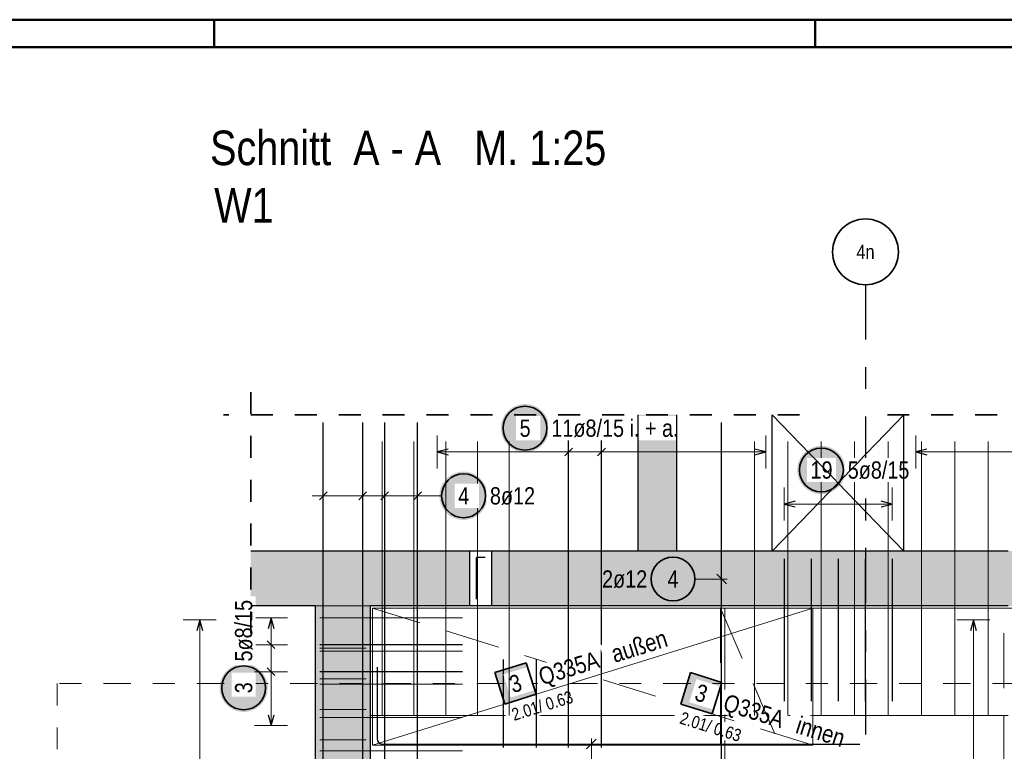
# Model space of a CAD drawing. Header units: millimetres. Extents: x -7.4 to 35.1, y -18.1 to 22.4.
# Tile 27 of 37: x 7.1 to 11.6, y 17.7 to 21. Entities that reach past the tile are written whole.
import ezdxf
from ezdxf.enums import TextEntityAlignment as Align

# ---------------------------------------------------------------- set-up
doc = ezdxf.new("R2010")
doc.units = ezdxf.units.MM
for name, pattern in [('DASHDOT', [1, 0.5, -0.25, 0, -0.25]), ('DASHDOTX2', [2, 1, -0.5, 0, -0.5]), ('HIDDEN', [0.375, 0.25, -0.125])]:
    doc.linetypes.add(name, pattern=pattern)
doc.layers.add('Grundebene', color=7, linetype='Continuous', lineweight=20)
doc.styles.add('Arial Narrow', font='ARIALN.TTF')
doc.linetypes.add('STRAKON_Linetype_13', pattern='A,15,[130,ltypeshp.shx,S=1.875,R=-30,X=0,Y=0],-1.875,[130,ltypeshp.shx,S=1.875,R=-30,X=0,Y=0]', length=16.875)
doc.linetypes.add('STRAKON_Linetype_15', pattern='A,12.5,[131,ltypeshp.shx,S=1.875,R=90,X=0,Y=-1.875],0.0001,[131,ltypeshp.shx,S=1.875,R=-90,X=-3.75,Y=1.875]', length=12.5001)

msp = doc.modelspace()

# ---------------------------------------------------------------- hatches: boundary and pattern name
at = {"lineweight": 25, "true_color": 0xffffff}
for points in [[(9.513274, 19.162636), (9.513207, 19.166474), (9.513006, 19.170309), (9.512672, 19.174134), (9.512204, 19.177945), (9.511603, 19.181737), (9.510871, 19.185506), (9.510007, 19.189247), (9.509013, 19.192956), (9.507891, 19.196627), (9.506641, 19.200258), (9.505265, 19.203842), (9.503764, 19.207377), (9.502142, 19.210856), (9.500399, 19.214277), (9.498537, 19.217636), (9.49656, 19.220927), (9.494469, 19.224147), (9.492266, 19.227292), (9.489956, 19.230358), (9.487539, 19.233342), (9.48502, 19.23624), (9.482402, 19.239048), (9.479687, 19.241763), (9.476879, 19.244381), (9.473981, 19.2469), (9.470997, 19.249317), (9.467931, 19.251627), (9.464786, 19.25383), (9.461566, 19.255921), (9.458274, 19.257898), (9.454916, 19.25976), (9.451495, 19.261503), (9.448015, 19.263126), (9.444481, 19.264626), (9.440897, 19.266002), (9.437266, 19.267252), (9.433594, 19.268374), (9.429886, 19.269368), (9.426145, 19.270232), (9.422376, 19.270964), (9.418583, 19.271565), (9.414773, 19.272033), (9.410948, 19.272368), (9.407113, 19.272569), (9.403274, 19.272636), (9.399435, 19.272569), (9.395601, 19.272368), (9.391776, 19.272033), (9.387965, 19.271565), (9.384173, 19.270964), (9.380404, 19.270232), (9.376663, 19.269368), (9.372954, 19.268374), (9.369283, 19.267252), (9.365652, 19.266002), (9.362068, 19.264626), (9.358533, 19.263126), (9.355054, 19.261503), (9.351633, 19.25976), (9.348274, 19.257898), (9.344983, 19.255921), (9.341763, 19.25383), (9.338618, 19.251627), (9.335552, 19.249317), (9.332568, 19.2469), (9.32967, 19.244381), (9.326862, 19.241763), (9.324147, 19.239048), (9.321528, 19.23624), (9.319009, 19.233342), (9.316593, 19.230358), (9.314283, 19.227292), (9.31208, 19.224147), (9.309989, 19.220927), (9.308012, 19.217636), (9.30615, 19.214277), (9.304407, 19.210856), (9.302784, 19.207377), (9.301284, 19.203842), (9.299908, 19.200258), (9.298658, 19.196627), (9.297536, 19.192956), (9.296542, 19.189247), (9.295678, 19.185506), (9.294946, 19.181737), (9.294345, 19.177945), (9.293877, 19.174134), (9.293542, 19.170309), (9.293341, 19.166474), (9.293274, 19.162636), (9.293341, 19.158797), (9.293542, 19.154962), (9.293877, 19.151137), (9.294345, 19.147326), (9.294946, 19.143534), (9.295678, 19.139765), (9.296542, 19.136024), (9.297536, 19.132315), (9.298658, 19.128644), (9.299908, 19.125013), (9.301284, 19.121429), (9.302784, 19.117895), (9.304407, 19.114415), (9.30615, 19.110994), (9.308012, 19.107636), (9.309989, 19.104344), (9.31208, 19.101124), (9.314283, 19.097979), (9.316593, 19.094913), (9.319009, 19.091929), (9.321528, 19.089031), (9.324147, 19.086223), (9.326862, 19.083508), (9.32967, 19.08089), (9.332568, 19.078371), (9.335552, 19.075954), (9.338618, 19.073644), (9.341763, 19.071441), (9.344983, 19.06935), (9.348274, 19.067373), (9.351633, 19.065511), (9.355054, 19.063768), (9.358533, 19.062146), (9.362068, 19.060645), (9.365652, 19.059269), (9.369283, 19.058019), (9.372954, 19.056897), (9.376663, 19.055903), (9.380404, 19.055039), (9.384173, 19.054307), (9.387965, 19.053706), (9.391776, 19.053238), (9.395601, 19.052903), (9.399435, 19.052703), (9.403274, 19.052636), (9.407113, 19.052703), (9.410948, 19.052903), (9.414773, 19.053238), (9.418583, 19.053706), (9.422376, 19.054307), (9.426145, 19.055039), (9.429886, 19.055903), (9.433594, 19.056897), (9.437266, 19.058019), (9.440897, 19.059269), (9.444481, 19.060645), (9.448015, 19.062146), (9.451495, 19.063768), (9.454916, 19.065511), (9.458274, 19.067373), (9.461566, 19.06935), (9.464786, 19.071441), (9.467931, 19.073644), (9.470997, 19.075954), (9.473981, 19.078371), (9.476879, 19.08089), (9.479687, 19.083508), (9.482402, 19.086223), (9.48502, 19.089031), (9.487539, 19.091929), (9.489956, 19.094913), (9.492266, 19.097979), (9.494469, 19.101124), (9.49656, 19.104344), (9.498537, 19.107636), (9.500399, 19.110994), (9.502142, 19.114415), (9.503764, 19.117895), (9.505265, 19.121429), (9.506641, 19.125013), (9.507891, 19.128644), (9.509013, 19.132315), (9.510007, 19.136024), (9.510871, 19.139765), (9.511603, 19.143534), (9.512204, 19.147326), (9.512672, 19.151137), (9.513006, 19.154962)], [(10.863497, 18.971784), (10.86343, 18.975623), (10.863229, 18.979457), (10.862895, 18.983282), (10.862427, 18.987093), (10.861826, 18.990885), (10.861093, 18.994654), (10.86023, 18.998395), (10.859236, 19.002104), (10.858113, 19.005776), (10.856863, 19.009406), (10.855487, 19.012991), (10.853987, 19.016525), (10.852365, 19.020005), (10.850621, 19.023426), (10.84876, 19.026784), (10.846783, 19.030075), (10.844691, 19.033295), (10.842489, 19.03644), (10.840178, 19.039507), (10.837762, 19.042491), (10.835243, 19.045388), (10.832625, 19.048196), (10.82991, 19.050911), (10.827102, 19.05353), (10.824204, 19.056049), (10.82122, 19.058465), (10.818154, 19.060776), (10.815008, 19.062978), (10.811788, 19.065069), (10.808497, 19.067047), (10.805139, 19.068908), (10.801718, 19.070651), (10.798238, 19.072274), (10.794704, 19.073774), (10.791119, 19.07515), (10.787489, 19.0764), (10.783817, 19.077523), (10.780109, 19.078516), (10.776368, 19.07938), (10.772599, 19.080113), (10.768806, 19.080713), (10.764995, 19.081181), (10.76117, 19.081516), (10.757336, 19.081717), (10.753497, 19.081784), (10.749658, 19.081717), (10.745824, 19.081516), (10.741999, 19.081181), (10.738188, 19.080713), (10.734396, 19.080113), (10.730627, 19.07938), (10.726886, 19.078516), (10.723177, 19.077523), (10.719505, 19.0764), (10.715875, 19.07515), (10.712291, 19.073774), (10.708756, 19.072274), (10.705276, 19.070651), (10.701855, 19.068908), (10.698497, 19.067047), (10.695206, 19.065069), (10.691986, 19.062978), (10.688841, 19.060776), (10.685774, 19.058465), (10.682791, 19.056049), (10.679893, 19.05353), (10.677085, 19.050911), (10.67437, 19.048196), (10.671751, 19.045388), (10.669232, 19.042491), (10.666816, 19.039507), (10.664505, 19.03644), (10.662303, 19.033295), (10.660212, 19.030075), (10.658234, 19.026784), (10.656373, 19.023426), (10.65463, 19.020005), (10.653007, 19.016525), (10.651507, 19.012991), (10.650131, 19.009406), (10.648881, 19.005776), (10.647758, 19.002104), (10.646765, 18.998395), (10.645901, 18.994654), (10.645168, 18.990885), (10.644568, 18.987093), (10.6441, 18.983282), (10.643765, 18.979457), (10.643564, 18.975623), (10.643497, 18.971784), (10.643564, 18.967945), (10.643765, 18.964111), (10.6441, 18.960286), (10.644568, 18.956475), (10.645168, 18.952683), (10.645901, 18.948914), (10.646765, 18.945173), (10.647758, 18.941464), (10.648881, 18.937792), (10.650131, 18.934162), (10.651507, 18.930577), (10.653007, 18.927043), (10.65463, 18.923563), (10.656373, 18.920142), (10.658234, 18.916784), (10.660212, 18.913493), (10.662303, 18.910273), (10.664505, 18.907128), (10.666816, 18.904061), (10.669232, 18.901077), (10.671751, 18.89818), (10.67437, 18.895372), (10.677085, 18.892657), (10.679893, 18.890038), (10.682791, 18.887519), (10.685774, 18.885103), (10.688841, 18.882792), (10.691986, 18.88059), (10.695206, 18.878499), (10.698497, 18.876521), (10.701855, 18.87466), (10.705276, 18.872917), (10.708756, 18.871294), (10.712291, 18.869794), (10.715875, 18.868418), (10.719505, 18.867168), (10.723177, 18.866045), (10.726886, 18.865051), (10.730627, 18.864188), (10.734396, 18.863455), (10.738188, 18.862854), (10.741999, 18.862387), (10.745824, 18.862052), (10.749658, 18.861851), (10.753497, 18.861784), (10.757336, 18.861851), (10.76117, 18.862052), (10.764995, 18.862387), (10.768806, 18.862854), (10.772599, 18.863455), (10.776368, 18.864188), (10.780109, 18.865051), (10.783817, 18.866045), (10.787489, 18.867168), (10.791119, 18.868418), (10.794704, 18.869794), (10.798238, 18.871294), (10.801718, 18.872917), (10.805139, 18.87466), (10.808497, 18.876521), (10.811788, 18.878499), (10.815008, 18.88059), (10.818154, 18.882792), (10.82122, 18.885103), (10.824204, 18.887519), (10.827102, 18.890038), (10.82991, 18.892657), (10.832625, 18.895372), (10.835243, 18.89818), (10.837762, 18.901077), (10.840178, 18.904061), (10.842489, 18.907128), (10.844691, 18.910273), (10.846783, 18.913493), (10.84876, 18.916784), (10.850621, 18.920142), (10.852365, 18.923563), (10.853987, 18.927043), (10.855487, 18.930577), (10.856863, 18.934162), (10.858113, 18.937792), (10.859236, 18.941464), (10.86023, 18.945173), (10.861093, 18.948914), (10.861826, 18.952683), (10.862427, 18.956475), (10.862895, 18.960286), (10.863229, 18.964111)], [(9.233289, 18.854193), (9.233222, 18.858031), (9.233021, 18.861866), (9.232687, 18.865691), (9.232219, 18.869502), (9.231618, 18.873294), (9.230886, 18.877063), (9.230022, 18.880804), (9.229028, 18.884513), (9.227906, 18.888184), (9.226656, 18.891815), (9.22528, 18.895399), (9.223779, 18.898934), (9.222157, 18.902413), (9.220414, 18.905834), (9.218552, 18.909193), (9.216575, 18.912484), (9.214483, 18.915704), (9.212281, 18.918849), (9.209971, 18.921915), (9.207554, 18.924899), (9.205035, 18.927797), (9.202417, 18.930605), (9.199702, 18.93332), (9.196894, 18.935938), (9.193996, 18.938457), (9.191012, 18.940874), (9.187946, 18.943184), (9.184801, 18.945387), (9.18158, 18.947478), (9.178289, 18.949455), (9.174931, 18.951317), (9.17151, 18.95306), (9.16803, 18.954683), (9.164496, 18.956183), (9.160912, 18.957559), (9.157281, 18.958809), (9.153609, 18.959931), (9.149901, 18.960925), (9.14616, 18.961789), (9.142391, 18.962521), (9.138598, 18.963122), (9.134787, 18.96359), (9.130963, 18.963925), (9.127128, 18.964126), (9.123289, 18.964193), (9.11945, 18.964126), (9.115616, 18.963925), (9.111791, 18.96359), (9.10798, 18.963122), (9.104188, 18.962521), (9.100419, 18.961789), (9.096678, 18.960925), (9.092969, 18.959931), (9.089297, 18.958809), (9.085667, 18.957559), (9.082083, 18.956183), (9.078548, 18.954683), (9.075069, 18.95306), (9.071647, 18.951317), (9.068289, 18.949455), (9.064998, 18.947478), (9.061778, 18.945387), (9.058633, 18.943184), (9.055567, 18.940874), (9.052583, 18.938457), (9.049685, 18.935938), (9.046877, 18.93332), (9.044162, 18.930605), (9.041543, 18.927797), (9.039024, 18.924899), (9.036608, 18.921915), (9.034297, 18.918849), (9.032095, 18.915704), (9.030004, 18.912484), (9.028027, 18.909193), (9.026165, 18.905834), (9.024422, 18.902413), (9.022799, 18.898934), (9.021299, 18.895399), (9.019923, 18.891815), (9.018673, 18.888184), (9.017551, 18.884513), (9.016557, 18.880804), (9.015693, 18.877063), (9.01496, 18.873294), (9.01436, 18.869502), (9.013892, 18.865691), (9.013557, 18.861866), (9.013356, 18.858031), (9.013289, 18.854193), (9.013356, 18.850354), (9.013557, 18.846519), (9.013892, 18.842694), (9.01436, 18.838883), (9.01496, 18.835091), (9.015693, 18.831322), (9.016557, 18.827581), (9.017551, 18.823872), (9.018673, 18.820201), (9.019923, 18.81657), (9.021299, 18.812986), (9.022799, 18.809451), (9.024422, 18.805972), (9.026165, 18.802551), (9.028027, 18.799193), (9.030004, 18.795901), (9.032095, 18.792681), (9.034297, 18.789536), (9.036608, 18.78647), (9.039024, 18.783486), (9.041543, 18.780588), (9.044162, 18.77778), (9.046877, 18.775065), (9.049685, 18.772447), (9.052583, 18.769928), (9.055567, 18.767511), (9.058633, 18.765201), (9.061778, 18.762998), (9.064998, 18.760907), (9.068289, 18.75893), (9.071647, 18.757068), (9.075069, 18.755325), (9.078548, 18.753703), (9.082083, 18.752202), (9.085667, 18.750826), (9.089297, 18.749576), (9.092969, 18.748454), (9.096678, 18.74746), (9.100419, 18.746596), (9.104188, 18.745864), (9.10798, 18.745263), (9.111791, 18.744795), (9.115616, 18.74446), (9.11945, 18.74426), (9.123289, 18.744193), (9.127128, 18.74426), (9.130963, 18.74446), (9.134787, 18.744795), (9.138598, 18.745263), (9.142391, 18.745864), (9.14616, 18.746596), (9.149901, 18.74746), (9.153609, 18.748454), (9.157281, 18.749576), (9.160912, 18.750826), (9.164496, 18.752202), (9.16803, 18.753703), (9.17151, 18.755325), (9.174931, 18.757068), (9.178289, 18.75893), (9.18158, 18.760907), (9.184801, 18.762998), (9.187946, 18.765201), (9.191012, 18.767511), (9.193996, 18.769928), (9.196894, 18.772447), (9.199702, 18.775065), (9.202417, 18.77778), (9.205035, 18.780588), (9.207554, 18.783486), (9.209971, 18.78647), (9.212281, 18.789536), (9.214483, 18.792681), (9.216575, 18.795901), (9.218552, 18.799193), (9.220414, 18.802551), (9.222157, 18.805972), (9.223779, 18.809451), (9.22528, 18.812986), (9.226656, 18.81657), (9.227906, 18.820201), (9.229028, 18.823872), (9.230022, 18.827581), (9.230886, 18.831322), (9.231618, 18.835091), (9.232219, 18.838883), (9.232687, 18.842694), (9.233021, 18.846519)], [(8.231211, 17.978719), (8.231144, 17.982558), (8.230943, 17.986392), (8.230609, 17.990217), (8.230141, 17.994028), (8.22954, 17.99782), (8.228807, 18.001589), (8.227944, 18.00533), (8.22695, 18.009039), (8.225827, 18.012711), (8.224577, 18.016341), (8.223201, 18.019925), (8.221701, 18.02346), (8.220079, 18.02694), (8.218335, 18.030361), (8.216474, 18.033719), (8.214496, 18.03701), (8.212405, 18.04023), (8.210203, 18.043375), (8.207892, 18.046441), (8.205476, 18.049425), (8.202957, 18.052323), (8.200339, 18.055131), (8.197624, 18.057846), (8.194816, 18.060465), (8.191918, 18.062984), (8.188934, 18.0654), (8.185868, 18.067711), (8.182722, 18.069913), (8.179502, 18.072004), (8.176211, 18.073982), (8.172853, 18.075843), (8.169432, 18.077586), (8.165952, 18.079209), (8.162418, 18.080709), (8.158833, 18.082085), (8.155203, 18.083335), (8.151531, 18.084458), (8.147823, 18.085451), (8.144081, 18.086315), (8.140312, 18.087048), (8.13652, 18.087648), (8.132709, 18.088116), (8.128884, 18.088451), (8.12505, 18.088652), (8.121211, 18.088719), (8.117372, 18.088652), (8.113538, 18.088451), (8.109713, 18.088116), (8.105902, 18.087648), (8.10211, 18.087048), (8.098341, 18.086315), (8.0946, 18.085451), (8.090891, 18.084458), (8.087219, 18.083335), (8.083589, 18.082085), (8.080004, 18.080709), (8.07647, 18.079209), (8.07299, 18.077586), (8.069569, 18.075843), (8.066211, 18.073982), (8.06292, 18.072004), (8.0597, 18.069913), (8.056555, 18.067711), (8.053488, 18.0654), (8.050505, 18.062984), (8.047607, 18.060465), (8.044799, 18.057846), (8.042084, 18.055131), (8.039465, 18.052323), (8.036946, 18.049425), (8.03453, 18.046441), (8.032219, 18.043375), (8.030017, 18.04023), (8.027926, 18.03701), (8.025948, 18.033719), (8.024087, 18.030361), (8.022344, 18.02694), (8.020721, 18.02346), (8.019221, 18.019925), (8.017845, 18.016341), (8.016595, 18.012711), (8.015472, 18.009039), (8.014479, 18.00533), (8.013615, 18.001589), (8.012882, 17.99782), (8.012282, 17.994028), (8.011814, 17.990217), (8.011479, 17.986392), (8.011278, 17.982558), (8.011211, 17.978719), (8.011278, 17.97488), (8.011479, 17.971046), (8.011814, 17.967221), (8.012282, 17.96341), (8.012882, 17.959617), (8.013615, 17.955848), (8.014479, 17.952107), (8.015472, 17.948399), (8.016595, 17.944727), (8.017845, 17.941097), (8.019221, 17.937512), (8.020721, 17.933978), (8.022344, 17.930498), (8.024087, 17.927077), (8.025948, 17.923719), (8.027926, 17.920428), (8.030017, 17.917207), (8.032219, 17.914062), (8.03453, 17.910996), (8.036946, 17.908012), (8.039465, 17.905114), (8.042084, 17.902306), (8.044799, 17.899591), (8.047607, 17.896973), (8.050505, 17.894454), (8.053488, 17.892038), (8.056555, 17.889727), (8.0597, 17.887525), (8.06292, 17.885433), (8.066211, 17.883456), (8.069569, 17.881594), (8.07299, 17.879851), (8.07647, 17.878229), (8.080004, 17.876728), (8.083589, 17.875353), (8.087219, 17.874102), (8.090891, 17.87298), (8.0946, 17.871986), (8.098341, 17.871122), (8.10211, 17.87039), (8.105902, 17.869789), (8.109713, 17.869321), (8.113538, 17.868987), (8.117372, 17.868786), (8.121211, 17.868719), (8.12505, 17.868786), (8.128884, 17.868987), (8.132709, 17.869321), (8.13652, 17.869789), (8.140312, 17.87039), (8.144081, 17.871122), (8.147823, 17.871986), (8.151531, 17.87298), (8.155203, 17.874102), (8.158833, 17.875353), (8.162418, 17.876728), (8.165952, 17.878229), (8.169432, 17.879851), (8.172853, 17.881594), (8.176211, 17.883456), (8.179502, 17.885433), (8.182722, 17.887525), (8.185868, 17.889727), (8.188934, 17.892038), (8.191918, 17.894454), (8.194816, 17.896973), (8.197624, 17.899591), (8.200339, 17.902306), (8.202957, 17.905114), (8.205476, 17.908012), (8.207892, 17.910996), (8.210203, 17.914062), (8.212405, 17.917207), (8.214496, 17.920428), (8.216474, 17.923719), (8.218335, 17.927077), (8.220079, 17.930498), (8.221701, 17.933978), (8.223201, 17.937512), (8.224577, 17.941097), (8.225827, 17.944727), (8.22695, 17.948399), (8.227944, 17.952107), (8.228807, 17.955848), (8.22954, 17.959617), (8.230141, 17.96341), (8.230609, 17.967221), (8.230943, 17.971046)]]:
    msp.add_hatch(color=7, dxfattribs=at).paths.add_polyline_path(points)
at = {"lineweight": 18, "true_color": 0xffffff}
for points in [[(9.409039, 18.092655), (9.265835, 18.048016), (9.310474, 17.904812), (9.453678, 17.949452)], [(10.300317, 18.003376), (10.157113, 18.048016), (10.112474, 17.904812), (10.255677, 17.860173)]]:
    msp.add_hatch(color=7, dxfattribs=at).paths.add_polyline_path(points)
at = {"layer": 'Grundebene', "lineweight": 13, "true_color": 0xf08e8e}
msp.add_hatch(color=11, dxfattribs=at).paths.add_polyline_path([(10.094381, 18.602307), (10.094381, 19.223908), (9.919381, 19.223908), (9.919381, 18.602307)])
at = {"layer": 'Grundebene', "lineweight": 13, "true_color": 0xd7ffd7}
for points in [[(8.153892, 18.352313), (9.151629, 18.352313), (9.151629, 18.602307), (8.153892, 18.602307)], [(9.251629, 18.352313), (11.854383, 18.352313), (11.854383, 18.602307), (9.251629, 18.602307)], [(8.698975, 15.352313), (8.698975, 18.352313), (8.448975, 18.352313), (8.448975, 15.352313)]]:
    msp.add_hatch(color=254, dxfattribs=at).paths.add_polyline_path(points)

# ---------------------------------------------------------------- linework, layer by layer
at = {"color": 4, "linetype": 'Continuous', "lineweight": 50}
for p, q in [((29.725, 21.025), (0, 21.025)), ((7.9875, 21.025), (7.9875, 20.9)), ((10.725, 21.025), (10.725, 20.9)), ((29.6, 20.9), (0.5, 20.9))]:
    msp.add_line(p, q, dxfattribs=at)
at = {"color": 3, "linetype": 'Continuous', "lineweight": 25}
for p, q in [((10.529432, 18.602307), (10.529432, 19.223908)), ((8.483975, 15.348339), (8.483975, 19.188339)), ((8.483975, 15.348339), (8.483975, 19.188339)), ((8.663975, 15.348339), (8.663975, 19.188339)), ((8.663975, 15.348339), (8.663975, 19.188339)), ((8.763975, 15.348339), (8.763975, 19.188339)), ((8.763975, 15.348339), (8.763975, 19.188339)), ((8.913975, 15.348339), (8.913975, 19.188339)), ((8.913975, 15.348339), (8.913975, 19.188339)), ((9.052975, 19.06759), (9.002975, 19.054193)), ((9.619452, 19.07187), (9.584097, 19.036515)), ((9.769152, 19.07187), (9.733797, 19.036515)), ((10.499974, 19.054193), (10.449974, 19.06759)), ((11.233432, 19.06759), (11.183432, 19.054193)), ((9.002975, 19.054193), (9.052975, 19.040795)), ((10.449974, 19.040795), (10.499974, 19.054193)), ((11.183432, 19.054193), (11.233432, 19.040795)), ((8.466297, 18.836515), (8.501653, 18.87187)), ((8.466297, 18.836515), (8.501653, 18.87187)), ((8.646297, 18.836515), (8.681653, 18.87187)), ((8.646297, 18.836515), (8.681653, 18.87187)), ((8.746297, 18.836515), (8.781653, 18.87187)), ((8.746297, 18.836515), (8.781653, 18.87187)), ((8.896297, 18.836515), (8.931653, 18.87187)), ((8.896297, 18.836515), (8.931653, 18.87187)), ((10.633432, 18.830166), (10.583432, 18.816769)), ((10.583432, 18.816769), (10.633432, 18.803372)), ((11.075432, 18.816769), (11.025432, 18.830166)), ((11.025432, 18.803372), (11.075432, 18.816769)), ((9.251629, 18.602307), (9.151629, 18.602307)), ((10.706432, 18.567307), (10.706432, 17.917307)), ((10.829432, 18.567307), (10.829432, 17.917307)), ((10.952432, 18.567307), (10.952432, 17.917307)), ((11.075432, 18.567307), (11.075432, 17.917307)), ((10.321072, 18.452729), (10.276878, 18.496923)), ((9.251629, 18.352313), (9.151629, 18.352313)), ((7.921381, 18.288311), (7.907984, 18.238311)), ((7.934778, 18.238311), (7.921381, 18.288311)), ((8.246211, 18.298312), (8.232814, 18.248312)), ((8.259609, 18.248312), (8.246211, 18.298312)), ((11.446211, 18.288311), (11.432814, 18.238311)), ((11.459609, 18.238311), (11.446211, 18.288311)), ((8.228534, 18.19299), (8.263889, 18.157635)), ((9.118975, 18.175312), (8.468975, 18.175312)), ((9.304725, 17.707313), (9.304725, 18.107313)), ((8.228534, 18.06999), (8.263889, 18.034635)), ((9.118975, 18.052312), (8.468975, 18.052312)), ((8.728975, 18.072313), (8.728975, 17.746313)), ((8.232814, 17.856313), (8.246211, 17.806313)), ((8.246211, 17.806313), (8.259609, 17.856313)), ((9.727567, 17.74441), (9.683373, 17.700215))]:
    msp.add_line(p, q, dxfattribs=at)
at = {"color": 2, "linetype": 'HIDDEN', "lineweight": 35, "ltscale": 0.25}
msp.add_line((24.753976, 19.223908), (11.004432, 19.223908), dxfattribs=at)
at = {"color": 5, "linetype": 'Continuous', "lineweight": 18}
for p, q in [((9.002975, 19.129193), (9.002975, 18.979193)), ((9.601775, 19.129193), (9.601775, 18.979193)), ((9.751474, 19.129193), (9.751474, 18.979193)), ((10.499974, 18.979193), (10.499974, 19.129193)), ((11.183432, 19.129193), (11.183432, 18.979193)), ((9.002975, 19.054193), (10.499974, 19.054193)), ((11.183432, 19.054193), (24.574967, 19.054193)), ((8.483975, 18.779193), (8.483975, 18.929193)), ((8.483975, 18.779193), (8.483975, 18.929193)), ((8.663975, 18.779193), (8.663975, 18.929193)), ((8.663975, 18.779193), (8.663975, 18.929193)), ((8.763975, 18.779193), (8.763975, 18.929193)), ((8.763975, 18.779193), (8.763975, 18.929193)), ((8.913975, 18.779193), (8.913975, 18.929193)), ((8.913975, 18.779193), (8.913975, 18.929193)), ((10.583432, 18.891769), (10.583432, 18.741769)), ((11.075432, 18.741769), (11.075432, 18.891769)), ((8.963975, 18.854193), (8.433975, 18.854193)), ((9.023289, 18.854193), (8.963975, 18.854193)), ((11.075432, 18.816769), (10.583432, 18.816769)), ((10.177365, 18.474826), (10.323975, 18.474826)), ((7.996381, 18.288311), (7.846381, 18.288311)), ((7.921381, 15.416313), (7.921381, 18.288311)), ((8.321211, 18.298312), (8.171211, 18.298312)), ((8.246211, 17.806313), (8.246211, 18.298312)), ((11.521211, 18.288311), (11.371211, 18.288311)), ((11.446211, 15.386313), (11.446211, 18.288311)), ((8.171211, 18.175312), (8.321211, 18.175312)), ((8.171211, 18.052312), (8.321211, 18.052312)), ((8.171211, 17.806313), (8.321211, 17.806313)), ((9.70547, 17.605454), (9.70547, 17.747313))]:
    msp.add_line(p, q, dxfattribs=at)
at = {"color": 9, "linetype": 'Continuous', "lineweight": 0}
for p, q in [((11.057271, 17.852313), (11.057271, 19.102313)), ((11.057271, 17.852313), (11.057271, 19.102313)), ((11.209501, 17.852313), (11.209501, 19.102313)), ((11.209501, 17.852313), (11.209501, 19.102313)), ((11.361732, 17.852313), (11.361732, 19.102313)), ((11.361732, 17.852313), (11.361732, 19.102313)), ((11.513962, 17.852313), (11.513962, 19.102313)), ((11.513962, 17.852313), (11.513962, 19.102313))]:
    msp.add_line(p, q, dxfattribs=at)
at = {"color": 6, "linetype": 'STRAKON_Linetype_13', "lineweight": 13, "ltscale": 0.01}
msp.add_line((8.448975, 18.352313), (8.698975, 18.352313), dxfattribs=at)
at = {"color": 7, "linetype": 'HIDDEN', "lineweight": 18}
for p, q in [((10.713973, 18.342311), (8.708975, 18.342311)), ((8.708975, 18.342311), (8.708975, 17.717313)), ((10.713973, 17.717313), (8.708975, 18.342311)), ((10.713973, 17.717313), (10.713973, 18.342311)), ((8.708975, 17.717313), (10.713973, 17.717313)), ((8.708975, 17.717313), (8.708975, 17.717313))]:
    msp.add_line(p, q, dxfattribs=at)
at = {"color": 7, "linetype": 'Continuous', "lineweight": 18}
for p, q in [((10.713973, 18.342311), (8.708975, 18.342311)), ((8.708975, 18.342311), (8.708975, 17.717313)), ((12.613975, 18.342308), (10.313978, 18.342308)), ((10.313978, 18.342308), (10.313978, 15.352313)), ((8.708975, 17.717313), (8.708975, 17.717313))]:
    msp.add_line(p, q, dxfattribs=at)
at = {"color": 5, "linetype": 'HIDDEN', "lineweight": 18}
for p, q in [((11.584384, 18.342313), (10.293978, 18.342313)), ((11.584384, 15.352314), (11.584384, 18.342313))]:
    msp.add_line(p, q, dxfattribs=at)
at = {"color": 2, "linetype": 'Continuous', "lineweight": 35}
for p, q in [((9.409039, 18.092655), (9.265835, 18.048016)), ((9.453678, 17.949452), (9.409039, 18.092655)), ((9.265835, 18.048016), (9.310474, 17.904812)), ((10.157113, 18.048016), (10.112474, 17.904812)), ((10.300317, 18.003376), (10.157113, 18.048016)), ((10.255677, 17.860173), (10.300317, 18.003376)), ((9.310474, 17.904812), (9.453678, 17.949452)), ((10.112474, 17.904812), (10.255677, 17.860173))]:
    msp.add_line(p, q, dxfattribs=at)
at = {"color": 9, "linetype": 'DASHDOT', "lineweight": 0, "ltscale": 0.25}
msp.add_line((25.882962, 17.998328), (7.271863, 17.998328), dxfattribs=at)
at = {"color": 9, "linetype": 'HIDDEN', "lineweight": 0, "ltscale": 0.25}
msp.add_line((7.271863, 17.998328), (7.271863, 15.945158), dxfattribs=at)
at = {"color": 9, "linetype": 'STRAKON_Linetype_15', "lineweight": 0, "ltscale": 0.01}
msp.add_line((11.604383, 17.852313), (8.698975, 17.852313), dxfattribs=at)
at = {"color": 2, "linetype": 'Continuous', "lineweight": 35}
for centre, radius in [((10.954371, 19.966263), 0.15), ((9.403274, 19.162636), 0.1), ((10.753497, 18.971784), 0.1), ((9.123289, 18.854193), 0.1), ((10.077365, 18.474826), 0.1), ((8.121211, 17.978719), 0.1)]:
    msp.add_circle(centre, radius, dxfattribs=at)
at = {"color": 3, "linetype": 'Continuous', "lineweight": 25}
msp.add_arc((8.752975, 17.746313), 0.024, 180, 270, dxfattribs=at)
at = {"layer": 'Grundebene', "color": 3, "linetype": 'DASHDOTX2', "lineweight": 25, "ltscale": 0.25}
msp.add_line((10.954371, 19.816263), (10.954371, 14.026578), dxfattribs=at)
at = {"layer": 'Grundebene', "color": 9, "linetype": 'Continuous', "lineweight": 0}
for p, q in [((8.752975, 17.852313), (8.752975, 19.102313)), ((8.752975, 17.852313), (8.752975, 19.102313)), ((8.897319, 17.852313), (8.897319, 19.102313)), ((8.897319, 17.852313), (8.897319, 19.102313)), ((9.041662, 17.852313), (9.041662, 19.102313)), ((9.041662, 17.852313), (9.041662, 19.102313)), ((9.186005, 17.852313), (9.186005, 19.102313)), ((9.186005, 17.852313), (9.186005, 19.102313)), ((8.468975, 18.298312), (8.678975, 18.298312)), ((8.468975, 18.298311), (9.118975, 18.298311)), ((8.468975, 18.159062), (8.678975, 18.159062)), ((8.468975, 18.146627), (9.118975, 18.146627)), ((8.468975, 18.019812), (8.678975, 18.019812)), ((8.468975, 17.994942), (9.118975, 17.994942)), ((8.468975, 17.880562), (8.678975, 17.880562)), ((8.468975, 17.843258), (9.118975, 17.843258)), ((8.468975, 17.741313), (8.678975, 17.741313)), ((8.468975, 17.691574), (9.118975, 17.691574))]:
    msp.add_line(p, q, dxfattribs=at)
at = {"layer": 'Grundebene', "color": 3, "linetype": 'Continuous', "lineweight": 25}
for p, q in [((9.151629, 18.602307), (8.153892, 18.602307)), ((9.151629, 18.352313), (9.151629, 18.602313)), ((9.221629, 18.572307), (9.181629, 18.572307)), ((9.181629, 18.382307), (9.181629, 18.572307)), ((9.251629, 18.352313), (9.251629, 18.602313)), ((11.604383, 18.602307), (9.251629, 18.602307)), ((8.448975, 15.352313), (8.448975, 18.352313)), ((9.151629, 18.352313), (8.698975, 18.352313)), ((8.698975, 15.352313), (8.698975, 18.352313)), ((11.604383, 18.352313), (9.251629, 18.352313))]:
    msp.add_line(p, q, dxfattribs=at)

# ---------------------------------------------------------------- texts
at = {"color": 1, "lineweight": 70, "style": 'Arial Narrow'}
for s, p in [('Schnitt  A - A   M. 1:25', (7.968221, 20.361705)), ('W1', (7.987086, 20.099765))]:
    msp.add_text(s, height=0.1575, dxfattribs=at).set_placement(p)
at = {"color": 3, "lineweight": 25, "style": 'Arial Narrow'}
msp.add_text('4n', height=0.065, dxfattribs=at).set_placement((10.954371, 19.966263), align=Align.MIDDLE_CENTER)
at = {"color": 2, "lineweight": 35, "char_height": 0.07875, "attachment_point": 1, "line_spacing_factor": 0.9, "style": 'Arial Narrow'}
for s, insert in [('2ø12', (9.75419, 18.514201)), ('4', (10.052558, 18.514201))]:
    msp.add_mtext(s, dxfattribs=dict(at, insert=insert))

# ---------------------------------------------------------------- next in the draw order: texts
at = {"color": 2, "lineweight": 35, "char_height": 0.07875, "attachment_point": 1, "line_spacing_factor": 0.9, "style": 'Arial Narrow', "bg_fill": 3, "box_fill_scale": 1.2, "bg_fill_color": 256, "bg_fill_true_color": 13158600, "bg_fill_transparency": 0}
for s, insert in [('5', (9.378468, 19.202011)), ('4', (9.098483, 18.893568)), ('8ø12', (9.243289, 18.893568))]:
    msp.add_mtext(s, dxfattribs=dict(at, insert=insert))
for s, insert, rotation in [('5ø8/15', (8.081836, 18.098719), 90), ('3', (8.081836, 17.953912), 90), ('3', (10.194431, 17.999068), 342.686682), ('Q335A', (10.323842, 17.952836), 342.686682)]:
    msp.add_mtext(s, dxfattribs=dict(at, insert=insert, rotation=rotation))
at = {"color": 3, "lineweight": 25, "insert": (10.630699, 17.858491), "char_height": 0.08, "attachment_point": 1, "rotation": 342.686682, "line_spacing_factor": 0.9, "style": 'Arial Narrow', "bg_fill": 3, "box_fill_scale": 1.2, "bg_fill_color": 256, "bg_fill_true_color": 13158600, "bg_fill_transparency": 0}
msp.add_mtext(' innen', dxfattribs=at)

# ---------------------------------------------------------------- next in the draw order: linework, layer by layer
at = {"color": 2, "linetype": 'HIDDEN', "lineweight": 35, "ltscale": 0.25}
msp.add_line((8.153892, 18.227313), (8.153892, 19.348908), dxfattribs=at)
at = {"color": 9, "linetype": 'Continuous', "lineweight": 0}
for p, q in [((10.600579, 17.852313), (10.600579, 19.102313)), ((10.600579, 17.852313), (10.600579, 19.102313)), ((10.75281, 17.852313), (10.75281, 19.102313)), ((10.75281, 17.852313), (10.75281, 19.102313)), ((10.90504, 17.852313), (10.90504, 19.102313)), ((10.90504, 17.852313), (10.90504, 19.102313))]:
    msp.add_line(p, q, dxfattribs=at)
at = {"color": 3, "linetype": 'Continuous', "lineweight": 25}
msp.add_line((10.583432, 18.567307), (10.583432, 17.917307), dxfattribs=at)
at = {"color": 7, "linetype": 'Continuous', "lineweight": 18}
msp.add_line((10.713973, 17.717313), (10.713973, 18.342311), dxfattribs=at)
at = {"layer": 'Grundebene', "color": 3, "linetype": 'Continuous', "lineweight": 25}
msp.add_line((8.448975, 18.352313), (8.153892, 18.352313), dxfattribs=at)

# ---------------------------------------------------------------- next in the draw order: texts
at = {"color": 2, "lineweight": 35, "insert": (10.103546, 17.876171), "char_height": 0.05625, "attachment_point": 1, "rotation": 342.686682, "line_spacing_factor": 0.9, "style": 'Arial Narrow', "bg_fill": 3, "box_fill_scale": 1.2, "bg_fill_color": 256, "bg_fill_true_color": 13158600, "bg_fill_transparency": 0}
msp.add_mtext(' 2.01/ 0.63', dxfattribs=at)

# ---------------------------------------------------------------- next in the draw order: linework, layer by layer
at = {"color": 3, "linetype": 'Continuous', "lineweight": 25}
for p, q in [((10.298975, 15.348339), (10.298975, 19.188339)), ((8.752975, 17.722313), (10.928975, 17.722313))]:
    msp.add_line(p, q, dxfattribs=at)
at = {"color": 9, "linetype": 'Continuous', "lineweight": 0}
msp.add_line((10.448348, 17.852313), (10.448348, 19.102313), dxfattribs=at)
msp.add_line((10.448348, 17.852313), (10.448348, 19.102313), dxfattribs=at)
at = {"color": 7, "linetype": 'Continuous', "lineweight": 18}
for p, q in [((10.713973, 18.342311), (8.708975, 17.717313)), ((8.708975, 17.717313), (10.713973, 17.717313))]:
    msp.add_line(p, q, dxfattribs=at)
at = {"color": 5, "linetype": 'HIDDEN', "lineweight": 18}
for q in [(10.293978, 15.352314), (11.584384, 15.352314)]:
    msp.add_line((10.293978, 18.342313), q, dxfattribs=at)

# ---------------------------------------------------------------- next in the draw order: texts
at = {"color": 2, "lineweight": 35, "char_height": 0.07875, "attachment_point": 1, "line_spacing_factor": 0.9, "style": 'Arial Narrow', "bg_fill": 3, "box_fill_scale": 1.2, "bg_fill_color": 256, "bg_fill_true_color": 13158600, "bg_fill_transparency": 0}
for s, insert in [('19', (10.703885, 19.011159)), ('5ø8/15', (10.873497, 19.011159))]:
    msp.add_mtext(s, dxfattribs=dict(at, insert=insert))

# ---------------------------------------------------------------- next in the draw order: linework, layer by layer
at = {"color": 3, "linetype": 'Continuous', "lineweight": 25}
msp.add_line((11.129432, 18.602307), (11.129432, 19.223908), dxfattribs=at)
at = {"layer": 'Grundebene', "color": 3, "linetype": 'Continuous', "lineweight": 25}
for p, q in [((11.129432, 18.602307), (10.529432, 19.223908)), ((10.829432, 18.913107), (11.129432, 19.223908)), ((10.529432, 18.602307), (10.829432, 18.913107))]:
    msp.add_line(p, q, dxfattribs=at)

# ---------------------------------------------------------------- next in the draw order: texts
at = {"color": 2, "lineweight": 35, "char_height": 0.07875, "attachment_point": 1, "rotation": 17.313318, "line_spacing_factor": 0.9, "style": 'Arial Narrow', "bg_fill": 3, "box_fill_scale": 1.2, "bg_fill_color": 256, "bg_fill_true_color": 13158600, "bg_fill_transparency": 0}
for s, insert in [('Q335A', (9.457115, 18.064434)), ('3', (9.324356, 18.028943))]:
    msp.add_mtext(s, dxfattribs=dict(at, insert=insert))

# ---------------------------------------------------------------- next in the draw order: linework, layer by layer
at = {"color": 3, "linetype": 'Continuous', "lineweight": 25}
msp.add_line((9.751474, 17.707313), (9.751474, 19.107313), dxfattribs=at)

# ---------------------------------------------------------------- next in the draw order: texts
at = {"color": 3, "lineweight": 25, "insert": (9.763228, 18.161165), "char_height": 0.08, "attachment_point": 1, "rotation": 17.313318, "line_spacing_factor": 0.9, "style": 'Arial Narrow', "bg_fill": 3, "box_fill_scale": 1.2, "bg_fill_color": 256, "bg_fill_true_color": 13158600, "bg_fill_transparency": 0}
msp.add_mtext(' außen', dxfattribs=at)
at = {"color": 2, "lineweight": 35, "insert": (9.319402, 17.876171), "char_height": 0.05625, "attachment_point": 1, "rotation": 17.313318, "line_spacing_factor": 0.9, "style": 'Arial Narrow', "bg_fill": 3, "box_fill_scale": 1.2, "bg_fill_color": 256, "bg_fill_true_color": 13158600, "bg_fill_transparency": 0}
msp.add_mtext(' 2.01/ 0.63', dxfattribs=at)

# ---------------------------------------------------------------- next in the draw order: linework, layer by layer
at = {"color": 3, "linetype": 'Continuous', "lineweight": 25}
for p, q in [((9.601775, 17.707313), (9.601775, 19.107313)), ((9.4556, 17.707313), (9.4556, 18.107313))]:
    msp.add_line(p, q, dxfattribs=at)
at = {"layer": 'Grundebene', "color": 9, "linetype": 'Continuous', "lineweight": 0}
msp.add_line((9.330348, 17.852313), (9.330348, 19.102313), dxfattribs=at)
msp.add_line((9.330348, 17.852313), (9.330348, 19.102313), dxfattribs=at)

# ---------------------------------------------------------------- next in the draw order: texts
at = {"color": 2, "lineweight": 35, "insert": (9.523274, 19.202011), "char_height": 0.07875, "attachment_point": 1, "line_spacing_factor": 0.9, "style": 'Arial Narrow', "bg_fill": 3, "box_fill_scale": 1.2, "bg_fill_color": 256, "bg_fill_true_color": 13158600, "bg_fill_transparency": 0}
msp.add_mtext('11ø8/15 i. + a.', dxfattribs=at)

# ---------------------------------------------------------------- next in the draw order: linework, layer by layer
at = {"color": 2, "linetype": 'HIDDEN', "lineweight": 35, "ltscale": 0.25}
msp.add_line((10.654432, 19.223908), (8.028892, 19.223908), dxfattribs=at)
at = {"layer": 'Grundebene', "color": 3, "linetype": 'Continuous', "lineweight": 25}
for p, q in [((9.919381, 18.602307), (9.919381, 19.223908)), ((10.094381, 18.602307), (10.094381, 19.223908))]:
    msp.add_line(p, q, dxfattribs=at)

doc.saveas('drawing.dxf')
